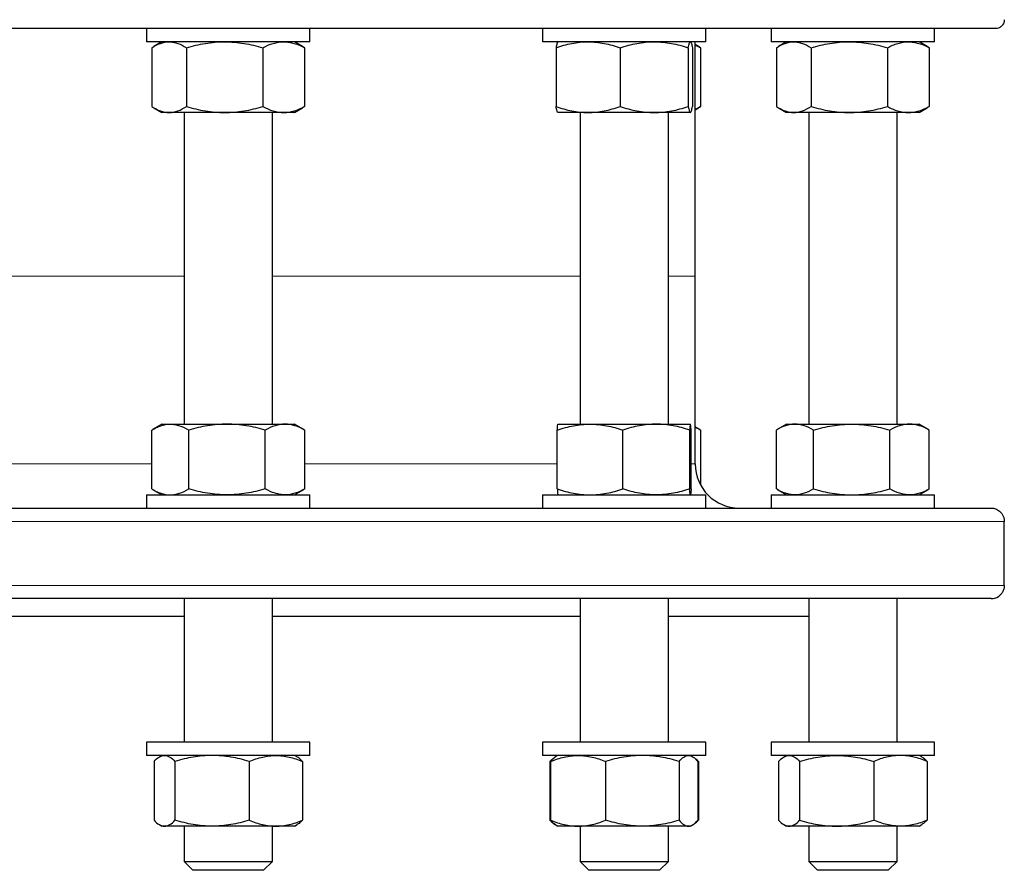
# Model space of a CAD drawing. Header units: millimetres. Extents: x 158 to 1100, y 38 to 944.
# Tile 3 of 9: x 404 to 627, y 38 to 230. Entities that reach past the tile are written whole.
import ezdxf

# ---------------------------------------------------------------- set-up
doc = ezdxf.new("R2010")
doc.units = ezdxf.units.MM

msp = doc.modelspace()

# ---------------------------------------------------------------- linework, layer by layer
at = {"color": 7, "linetype": 'Continuous', "lineweight": 25}
for p, q in [((625.13, 228.39), (174.13, 228.39)), ((432.9, 228.39), (432.9, 225.39)), ((469.9, 225.39), (469.9, 228.39)), ((522.55, 228.39), (522.55, 225.39)), ((559.55, 225.39), (559.55, 228.39)), ((574.32, 228.39), (574.32, 225.39)), ((611.32, 225.39), (611.32, 228.39)), ((469.9, 225.39), (432.9, 225.39)), ((436.4, 225.39), (434.57, 224.33)), ((468.22, 224.33), (466.4, 225.39)), ((559.55, 225.39), (522.55, 225.39)), ((526.05, 225.39), (526.03, 225.37)), ((556.08, 225.37), (556.05, 225.39)), ((557.13, 172.32), (557.13, 225.39)), ((611.32, 225.39), (574.32, 225.39)), ((577.82, 225.39), (576, 224.33)), ((609.64, 224.33), (607.82, 225.39)), ((434.1, 224.05), (434.1, 210.73)), ((441.93, 224.05), (441.93, 210.73)), ((459.23, 224.05), (459.23, 210.73)), ((468.69, 224.05), (468.21, 224.33)), ((468.69, 224.05), (468.69, 210.73)), ((525.61, 224.05), (525.61, 210.73)), ((540.11, 224.05), (540.11, 210.73)), ((555.56, 224.05), (555.56, 210.73)), ((556.5, 224.05), (556.5, 210.73)), ((557.87, 224.34), (557.13, 224.76)), ((558.35, 224.05), (557.87, 224.33)), ((558.35, 224.05), (558.35, 210.73)), ((575.52, 224.05), (575.52, 210.73)), ((583.36, 224.05), (583.36, 210.73)), ((600.65, 224.05), (600.65, 210.73)), ((610.11, 224.05), (609.64, 224.33)), ((610.11, 224.05), (610.11, 210.73)), ((434.57, 210.44), (436.4, 209.39)), ((466.4, 209.39), (468.22, 210.44)), ((468.69, 210.73), (468.21, 210.44)), ((557.13, 210.01), (557.87, 210.44)), ((558.35, 210.73), (557.87, 210.44)), ((576, 210.44), (577.82, 209.39)), ((607.82, 209.39), (609.64, 210.44)), ((610.11, 210.73), (609.64, 210.44)), ((438.02, 209.39), (436.4, 209.39)), ((450.58, 209.39), (438.02, 209.39)), ((441.4, 209.39), (441.4, 138.82)), ((463.96, 209.39), (450.58, 209.39)), ((461.4, 138.82), (461.4, 209.39)), ((466.4, 209.39), (463.96, 209.39)), ((526.03, 209.4), (526.05, 209.39)), ((532.86, 209.39), (526.05, 209.39)), ((531.05, 209.39), (531.05, 138.82)), ((547.84, 209.39), (532.86, 209.39)), ((556.03, 209.39), (547.84, 209.39)), ((551.05, 138.82), (551.05, 209.39)), ((556.05, 209.39), (556.03, 209.39)), ((556.05, 209.39), (556.08, 209.4)), ((579.44, 209.39), (577.82, 209.39)), ((592, 209.39), (579.44, 209.39)), ((582.82, 209.39), (582.82, 138.82)), ((605.38, 209.39), (592, 209.39)), ((602.82, 138.82), (602.82, 209.39)), ((607.82, 209.39), (605.38, 209.39)), ((557.13, 129.82), (557.13, 172.32)), ((436.4, 138.82), (434.25, 137.59)), ((436.4, 138.82), (438.27, 138.82)), ((438.27, 138.82), (451.12, 138.82)), ((451.12, 138.82), (464.25, 138.82)), ((464.25, 138.82), (466.4, 138.82)), ((468.54, 137.59), (466.4, 138.82)), ((526.06, 138.82), (533.31, 138.82)), ((533.31, 138.82), (548.31, 138.82)), ((548.31, 138.82), (556.05, 138.82)), ((577.82, 138.82), (575.67, 137.58)), ((577.82, 138.82), (579.69, 138.82)), ((579.69, 138.82), (592.54, 138.82)), ((592.54, 138.82), (605.67, 138.82)), ((605.67, 138.82), (607.82, 138.82)), ((609.96, 137.58), (607.82, 138.82)), ((434.08, 124.16), (434.08, 137.48)), ((442.46, 124.16), (442.46, 137.48)), ((459.78, 124.16), (459.78, 137.48)), ((468.54, 137.58), (468.71, 137.48)), ((468.71, 124.16), (468.71, 137.48)), ((525.9, 124.16), (525.9, 137.48)), ((540.73, 124.16), (540.73, 137.48)), ((555.89, 124.16), (555.89, 137.48)), ((556.21, 124.16), (556.21, 137.48)), ((558.2, 137.58), (557.13, 138.2)), ((558.19, 137.58), (558.37, 137.48)), ((558.37, 125), (558.37, 137.48)), ((575.5, 124.16), (575.5, 137.48)), ((583.88, 124.16), (583.88, 137.48)), ((601.2, 124.16), (601.2, 137.48)), ((609.96, 137.58), (610.13, 137.48)), ((610.13, 124.16), (610.13, 137.48)), ((432.9, 122.82), (432.9, 119.82)), ((432.9, 122.82), (468.7, 122.82)), ((434.25, 124.06), (436.4, 122.82)), ((466.4, 122.82), (468.54, 124.06)), ((468.54, 124.07), (468.71, 124.16)), ((468.7, 122.82), (469.9, 122.82)), ((469.9, 119.82), (469.9, 122.82)), ((522.55, 122.82), (522.55, 119.82)), ((522.55, 122.82), (559.55, 122.82)), ((559.55, 119.82), (559.55, 122.82)), ((574.32, 122.82), (574.32, 119.82)), ((574.32, 122.82), (611.32, 122.82)), ((575.67, 124.06), (577.82, 122.82)), ((607.82, 122.82), (609.96, 124.06)), ((609.96, 124.07), (610.13, 124.16)), ((611.32, 119.82), (611.32, 122.82)), ((175.13, 119.82), (624.13, 119.82)), ((627.11, 102.32), (627.11, 116.82)), ((624.13, 99.32), (175.13, 99.32)), ((441.4, 99.32), (441.4, 66.82)), ((461.4, 66.82), (461.4, 99.32)), ((531.05, 99.32), (531.05, 66.82)), ((551.05, 66.82), (551.05, 99.32)), ((582.82, 99.32), (582.82, 66.82)), ((602.82, 66.82), (602.82, 99.32)), ((625.78, 99.82), (625.79, 99.82)), ((357.87, 95.32), (441.4, 95.32)), ((461.4, 95.32), (531.05, 95.32)), ((551.05, 95.32), (582.82, 95.32)), ((432.9, 66.82), (432.9, 63.82)), ((461.67, 66.82), (432.9, 66.82)), ((469.9, 66.82), (461.67, 66.82)), ((469.9, 63.82), (469.9, 66.82)), ((522.55, 66.82), (522.55, 63.82)), ((557.64, 66.82), (522.55, 66.82)), ((559.55, 66.82), (557.64, 66.82)), ((559.55, 63.82), (559.55, 66.82)), ((574.32, 66.82), (574.32, 63.82)), ((611.32, 66.82), (574.32, 66.82)), ((611.32, 63.82), (611.32, 66.82)), ((461.67, 63.82), (432.9, 63.82)), ((434.6, 62.48), (434.6, 49.16)), ((436.4, 63.82), (435.8, 63.48)), ((439.34, 62.48), (439.34, 49.16)), ((456.14, 62.48), (456.14, 49.16)), ((469.9, 63.82), (461.67, 63.82)), ((466.99, 63.48), (466.4, 63.82)), ((468.19, 62.48), (468.19, 49.16)), ((557.64, 63.82), (522.55, 63.82)), ((524.25, 62.48), (524.25, 49.16)), ((524.4, 62.48), (524.4, 49.16)), ((525.58, 63.55), (525.45, 63.48)), ((526.05, 63.82), (525.58, 63.55)), ((536.84, 62.48), (536.84, 49.16)), ((553.49, 62.48), (553.49, 49.16)), ((556.52, 63.55), (556.05, 63.82)), ((557.63, 62.57), (557.85, 62.48)), ((559.55, 63.82), (557.64, 63.82)), ((557.71, 62.48), (557.71, 49.16)), ((557.85, 62.48), (557.85, 49.16)), ((611.32, 63.82), (574.32, 63.82)), ((576.02, 62.48), (576.02, 49.16)), ((577.82, 63.82), (577.22, 63.48)), ((580.77, 62.48), (580.77, 49.16)), ((597.57, 62.48), (597.57, 49.16)), ((608.42, 63.48), (607.82, 63.82)), ((609.62, 62.48), (609.62, 49.16)), ((557.63, 49.08), (557.85, 49.16)), ((435.8, 48.17), (436.4, 47.82)), ((436.97, 47.82), (436.4, 47.82)), ((447.74, 47.82), (436.97, 47.82)), ((441.4, 47.82), (441.4, 39.82)), ((462.17, 47.82), (447.74, 47.82)), ((461.4, 39.82), (461.4, 47.82)), ((466.4, 47.82), (462.17, 47.82)), ((466.4, 47.82), (466.99, 48.17)), ((525.45, 48.17), (525.58, 48.09)), ((525.58, 48.09), (526.05, 47.82)), ((530.62, 47.82), (526.05, 47.82)), ((545.17, 47.82), (530.62, 47.82)), ((531.05, 47.82), (531.05, 39.82)), ((555.6, 47.82), (545.17, 47.82)), ((551.05, 39.82), (551.05, 47.82)), ((556.05, 47.82), (555.6, 47.82)), ((556.05, 47.82), (556.52, 48.09)), ((577.22, 48.17), (577.82, 47.82)), ((578.39, 47.82), (577.82, 47.82)), ((589.17, 47.82), (578.39, 47.82)), ((582.82, 47.82), (582.82, 39.82)), ((603.59, 47.82), (589.17, 47.82)), ((602.82, 39.82), (602.82, 47.82)), ((607.82, 47.82), (603.59, 47.82)), ((607.82, 47.82), (608.42, 48.17)), ((441.4, 39.82), (443.4, 37.82)), ((441.4, 39.82), (461.4, 39.82)), ((459.4, 37.82), (461.4, 39.82)), ((531.05, 39.82), (533.05, 37.82)), ((531.05, 39.82), (532.56, 39.82)), ((532.56, 39.82), (551.05, 39.82)), ((549.05, 37.82), (551.05, 39.82)), ((582.82, 39.82), (584.82, 37.82)), ((582.82, 39.82), (588.1, 39.82)), ((588.1, 39.82), (602.82, 39.82)), ((600.82, 37.82), (602.82, 39.82)), ((443.4, 37.82), (443.4, 37.82)), ((459.4, 37.82), (443.4, 37.82)), ((534.26, 37.82), (533.05, 37.82)), ((549.05, 37.82), (534.26, 37.82)), ((589.04, 37.82), (584.82, 37.82)), ((600.82, 37.82), (589.04, 37.82))]:
    msp.add_line(p, q, dxfattribs=at)
at = {"color": 8, "linetype": 'Continuous', "lineweight": 18}
for p, q in [((441.4, 172.32), (399.63, 172.32)), ((531.05, 172.32), (461.4, 172.32)), ((557.13, 172.32), (551.05, 172.32)), ((363.02, 129.82), (434.08, 129.82)), ((468.71, 129.82), (525.9, 129.82)), ((556.21, 129.82), (557.13, 129.82)), ((627.11, 116.82), (172.15, 116.82)), ((172.15, 102.32), (627.11, 102.32))]:
    msp.add_line(p, q, dxfattribs=at)
at = {"color": 7, "linetype": 'Continuous', "lineweight": 25}
for centre, radius, start, end in [((567.13, 129.82), 10, 180, 270), ((624.13, 102.32), 3, 270, 303.5573)]:
    msp.add_arc(centre, radius, start, end, dxfattribs=at)
for points, knots in [([(627.11, 230.39), (627.11, 230.22), (627.09, 230.07), (627.02, 229.77), (626.97, 229.62), (626.84, 229.36), (626.76, 229.24), (626.6, 229.03), (626.51, 228.94), (626.22, 228.69), (626.01, 228.58), (625.57, 228.42), (625.35, 228.39), (625.13, 228.39)], [0, 0, 0, 0, 0.125, 0.125, 0.25, 0.25, 0.375, 0.375, 0.5, 0.5, 0.75, 0.75, 1, 1, 1, 1]), ([(434.1, 224.05), (434.74, 224.45), (435.39, 224.79), (436.69, 225.26), (437.35, 225.39), (438.02, 225.39)], [0, 0, 0, 0, 0.5, 0.5, 1, 1, 1, 1]), ([(438.02, 225.39), (438.35, 225.39), (438.68, 225.35), (439.34, 225.23), (439.67, 225.14), (440.65, 224.79), (441.3, 224.45), (441.93, 224.05)], [0, 0, 0, 0, 0.25, 0.25, 0.5, 0.5, 1, 1, 1, 1]), ([(441.93, 224.05), (442.64, 224.25), (443.35, 224.44), (444.78, 224.77), (445.5, 224.91), (447.67, 225.26), (449.12, 225.39), (450.58, 225.39)], [0, 0, 0, 0, 0.25, 0.25, 0.5, 0.5, 1, 1, 1, 1]), ([(450.58, 225.39), (451.31, 225.39), (452.05, 225.35), (453.52, 225.23), (454.25, 225.14), (456.41, 224.79), (457.83, 224.45), (459.23, 224.05)], [0, 0, 0, 0, 0.25, 0.25, 0.5, 0.5, 1, 1, 1, 1]), ([(459.23, 224.05), (460, 224.45), (460.78, 224.79), (462.36, 225.26), (463.15, 225.39), (463.96, 225.39)], [0, 0, 0, 0, 0.5, 0.5, 1, 1, 1, 1]), ([(463.96, 225.39), (464.36, 225.39), (464.76, 225.35), (465.56, 225.23), (465.96, 225.14), (467.14, 224.79), (467.92, 224.45), (468.69, 224.05)], [0, 0, 0, 0, 0.25, 0.25, 0.5, 0.5, 1, 1, 1, 1]), ([(525.61, 224.05), (526.79, 224.45), (527.99, 224.79), (530.4, 225.26), (531.62, 225.39), (532.86, 225.39)], [0, 0, 0, 0, 0.5, 0.5, 1, 1, 1, 1]), ([(526.03, 225.37), (526.01, 225.35), (525.96, 225.32), (525.9, 225.19), (525.81, 224.95), (525.71, 224.59), (525.64, 224.23), (525.61, 224.05)], [0, 0, 0, 0, 0.144324, 0.313679, 0.482946, 0.741448, 1, 1, 1, 1]), ([(532.86, 225.39), (533.47, 225.39), (534.09, 225.35), (535.32, 225.23), (535.92, 225.14), (537.74, 224.79), (538.93, 224.45), (540.11, 224.05)], [0, 0, 0, 0, 0.25, 0.25, 0.5, 0.5, 1, 1, 1, 1]), ([(540.11, 224.05), (540.74, 224.25), (541.38, 224.44), (542.66, 224.77), (543.3, 224.91), (545.24, 225.26), (546.53, 225.39), (547.84, 225.39)], [0, 0, 0, 0, 0.25, 0.25, 0.5, 0.5, 1, 1, 1, 1]), ([(547.84, 225.39), (548.49, 225.39), (549.15, 225.35), (550.46, 225.23), (551.11, 225.14), (553.05, 224.79), (554.31, 224.45), (555.56, 224.05)], [0, 0, 0, 0, 0.25, 0.25, 0.5, 0.5, 1, 1, 1, 1]), ([(555.56, 224.05), (555.64, 224.45), (555.72, 224.79), (555.87, 225.26), (555.95, 225.39), (556.03, 225.39)], [0, 0, 0, 0, 0.5, 0.5, 1, 1, 1, 1]), ([(556.07, 225.37), (556.1, 225.35), (556.14, 225.32), (556.21, 225.19), (556.3, 224.95), (556.39, 224.59), (556.46, 224.23), (556.5, 224.05)], [0, 0, 0, 0, 0.144324, 0.313679, 0.482946, 0.741448, 1, 1, 1, 1]), ([(575.52, 224.05), (576.16, 224.45), (576.81, 224.79), (578.11, 225.26), (578.77, 225.39), (579.44, 225.39)], [0, 0, 0, 0, 0.5, 0.5, 1, 1, 1, 1]), ([(579.44, 225.39), (579.77, 225.39), (580.1, 225.35), (580.77, 225.23), (581.09, 225.14), (582.07, 224.79), (582.72, 224.45), (583.36, 224.05)], [0, 0, 0, 0, 0.25, 0.25, 0.5, 0.5, 1, 1, 1, 1]), ([(583.36, 224.05), (584.77, 224.45), (586.2, 224.79), (589.07, 225.26), (590.53, 225.39), (592, 225.39)], [0, 0, 0, 0, 0.5, 0.5, 1, 1, 1, 1]), ([(592, 225.39), (592.74, 225.39), (593.47, 225.35), (594.93, 225.23), (595.66, 225.14), (597.82, 224.79), (599.24, 224.45), (600.65, 224.05)], [0, 0, 0, 0, 0.25, 0.25, 0.5, 0.5, 1, 1, 1, 1]), ([(600.65, 224.05), (601.04, 224.25), (601.42, 224.44), (602.21, 224.77), (602.6, 224.91), (603.79, 225.26), (604.58, 225.39), (605.38, 225.39)], [0, 0, 0, 0, 0.25, 0.25, 0.5, 0.5, 1, 1, 1, 1]), ([(605.38, 225.39), (605.78, 225.39), (606.18, 225.35), (606.99, 225.23), (607.39, 225.14), (608.57, 224.79), (609.35, 224.45), (610.11, 224.05)], [0, 0, 0, 0, 0.25, 0.25, 0.5, 0.5, 1, 1, 1, 1]), ([(557.13, 224.62), (557.17, 224.6), (557.58, 224.45), (557.99, 224.24), (558.35, 224.05)], [0, 0, 0, 0, 0.102913, 1, 1, 1, 1]), ([(434.1, 210.73), (434.74, 210.32), (435.39, 209.98), (436.69, 209.51), (437.35, 209.39), (438.02, 209.39)], [0, 0, 0, 0, 0.5, 0.5, 1, 1, 1, 1]), ([(438.02, 209.39), (438.35, 209.39), (438.68, 209.42), (439.34, 209.54), (439.67, 209.63), (440.65, 209.98), (441.3, 210.32), (441.93, 210.73)], [0, 0, 0, 0, 0.25, 0.25, 0.5, 0.5, 1, 1, 1, 1]), ([(441.93, 210.73), (442.64, 210.52), (443.35, 210.34), (444.78, 210), (445.5, 209.86), (447.67, 209.51), (449.12, 209.39), (450.58, 209.39)], [0, 0, 0, 0, 0.25, 0.25, 0.5, 0.5, 1, 1, 1, 1]), ([(450.58, 209.39), (451.31, 209.39), (452.05, 209.42), (453.52, 209.54), (454.25, 209.63), (456.41, 209.98), (457.83, 210.32), (459.23, 210.73)], [0, 0, 0, 0, 0.25, 0.25, 0.5, 0.5, 1, 1, 1, 1]), ([(459.23, 210.73), (460, 210.32), (460.78, 209.98), (462.36, 209.51), (463.15, 209.39), (463.96, 209.39)], [0, 0, 0, 0, 0.5, 0.5, 1, 1, 1, 1]), ([(463.96, 209.39), (464.36, 209.39), (464.76, 209.42), (465.56, 209.54), (465.96, 209.63), (467.14, 209.98), (467.92, 210.32), (468.69, 210.73)], [0, 0, 0, 0, 0.25, 0.25, 0.5, 0.5, 1, 1, 1, 1]), ([(525.61, 210.73), (526.79, 210.32), (527.99, 209.98), (530.4, 209.51), (531.62, 209.39), (532.86, 209.39)], [0, 0, 0, 0, 0.5, 0.5, 1, 1, 1, 1]), ([(526.03, 209.4), (526.01, 209.42), (525.96, 209.45), (525.9, 209.58), (525.81, 209.82), (525.71, 210.18), (525.64, 210.54), (525.61, 210.73)], [0, 0, 0, 0, 0.144324, 0.313679, 0.482946, 0.741448, 1, 1, 1, 1]), ([(532.86, 209.39), (533.47, 209.39), (534.09, 209.42), (535.32, 209.54), (535.92, 209.63), (537.74, 209.98), (538.93, 210.32), (540.11, 210.73)], [0, 0, 0, 0, 0.25, 0.25, 0.5, 0.5, 1, 1, 1, 1]), ([(540.11, 210.73), (540.74, 210.52), (541.38, 210.34), (542.66, 210), (543.3, 209.86), (545.24, 209.51), (546.53, 209.39), (547.84, 209.39)], [0, 0, 0, 0, 0.25, 0.25, 0.5, 0.5, 1, 1, 1, 1]), ([(547.84, 209.39), (548.49, 209.39), (549.15, 209.42), (550.46, 209.54), (551.11, 209.63), (553.05, 209.98), (554.31, 210.32), (555.56, 210.73)], [0, 0, 0, 0, 0.25, 0.25, 0.5, 0.5, 1, 1, 1, 1]), ([(555.56, 210.73), (555.64, 210.32), (555.72, 209.98), (555.87, 209.51), (555.95, 209.39), (556.03, 209.39)], [0, 0, 0, 0, 0.5, 0.5, 1, 1, 1, 1]), ([(556.03, 209.39), (556.07, 209.39), (556.11, 209.42), (556.19, 209.54), (556.23, 209.63), (556.35, 209.98), (556.42, 210.32), (556.5, 210.73)], [0, 0, 0, 0, 0.25, 0.25, 0.5, 0.5, 1, 1, 1, 1]), ([(557.13, 210.15), (557.17, 210.17), (557.58, 210.32), (557.99, 210.53), (558.35, 210.73)], [0, 0, 0, 0, 0.102913, 1, 1, 1, 1]), ([(575.52, 210.73), (576.16, 210.32), (576.81, 209.98), (578.11, 209.51), (578.77, 209.39), (579.44, 209.39)], [0, 0, 0, 0, 0.5, 0.5, 1, 1, 1, 1]), ([(579.44, 209.39), (579.77, 209.39), (580.1, 209.42), (580.77, 209.54), (581.09, 209.63), (582.07, 209.98), (582.72, 210.32), (583.36, 210.73)], [0, 0, 0, 0, 0.25, 0.25, 0.5, 0.5, 1, 1, 1, 1]), ([(583.36, 210.73), (584.77, 210.32), (586.2, 209.98), (589.07, 209.51), (590.53, 209.39), (592, 209.39)], [0, 0, 0, 0, 0.5, 0.5, 1, 1, 1, 1]), ([(592, 209.39), (592.74, 209.39), (593.47, 209.42), (594.93, 209.54), (595.66, 209.63), (597.82, 209.98), (599.24, 210.32), (600.65, 210.73)], [0, 0, 0, 0, 0.25, 0.25, 0.5, 0.5, 1, 1, 1, 1]), ([(600.65, 210.73), (601.04, 210.52), (601.42, 210.34), (602.21, 210), (602.6, 209.86), (603.79, 209.51), (604.58, 209.39), (605.38, 209.39)], [0, 0, 0, 0, 0.25, 0.25, 0.5, 0.5, 1, 1, 1, 1]), ([(605.38, 209.39), (605.78, 209.39), (606.18, 209.42), (606.99, 209.54), (607.39, 209.63), (608.57, 209.98), (609.35, 210.32), (610.11, 210.73)], [0, 0, 0, 0, 0.25, 0.25, 0.5, 0.5, 1, 1, 1, 1]), ([(434.08, 137.48), (434.42, 137.69), (434.76, 137.87), (435.46, 138.2), (435.81, 138.35), (436.86, 138.7), (437.56, 138.82), (438.27, 138.82)], [0, 0, 0, 0, 0.25, 0.25, 0.5, 0.5, 1, 1, 1, 1]), ([(438.27, 138.82), (438.62, 138.82), (438.98, 138.79), (439.69, 138.67), (440.05, 138.58), (441.1, 138.22), (441.78, 137.89), (442.46, 137.48)], [0, 0, 0, 0, 0.25, 0.25, 0.5, 0.5, 1, 1, 1, 1]), ([(451.12, 138.82), (450.38, 138.82), (449.65, 138.79), (448.19, 138.67), (447.46, 138.58), (445.3, 138.23), (443.87, 137.89), (442.46, 137.48)], [0, 0, 0, 0, 0.25, 0.25, 0.5, 0.5, 1, 1, 1, 1]), ([(459.78, 137.48), (458.36, 137.89), (456.93, 138.23), (454.05, 138.7), (452.59, 138.82), (451.12, 138.82)], [0, 0, 0, 0, 0.5, 0.5, 1, 1, 1, 1]), ([(464.25, 138.82), (463.87, 138.82), (463.49, 138.79), (462.73, 138.67), (462.36, 138.58), (461.24, 138.23), (460.51, 137.89), (459.78, 137.48)], [0, 0, 0, 0, 0.25, 0.25, 0.5, 0.5, 1, 1, 1, 1]), ([(468.71, 137.48), (467.98, 137.89), (467.25, 138.23), (465.76, 138.7), (465.01, 138.82), (464.25, 138.82)], [0, 0, 0, 0, 0.5, 0.5, 1, 1, 1, 1]), ([(525.9, 137.48), (526.5, 137.69), (527.11, 137.87), (528.34, 138.2), (528.96, 138.35), (530.82, 138.7), (532.06, 138.82), (533.31, 138.82)], [0, 0, 0, 0, 0.25, 0.25, 0.5, 0.5, 1, 1, 1, 1]), ([(525.9, 137.48), (525.92, 137.89), (525.95, 138.23), (526, 138.7), (526.03, 138.82), (526.06, 138.82)], [0, 0, 0, 0, 0.5, 0.5, 1, 1, 1, 1]), ([(533.31, 138.82), (533.94, 138.82), (534.57, 138.79), (535.83, 138.67), (536.46, 138.58), (538.32, 138.22), (539.53, 137.89), (540.73, 137.48)], [0, 0, 0, 0, 0.25, 0.25, 0.5, 0.5, 1, 1, 1, 1]), ([(548.31, 138.82), (547.67, 138.82), (547.02, 138.79), (545.74, 138.67), (545.11, 138.58), (543.22, 138.23), (541.97, 137.89), (540.73, 137.48)], [0, 0, 0, 0, 0.25, 0.25, 0.5, 0.5, 1, 1, 1, 1]), ([(555.89, 137.48), (554.65, 137.89), (553.4, 138.23), (550.88, 138.7), (549.6, 138.82), (548.31, 138.82)], [0, 0, 0, 0, 0.5, 0.5, 1, 1, 1, 1]), ([(556.05, 138.82), (556.04, 138.82), (556.02, 138.79), (556, 138.67), (555.98, 138.58), (555.94, 138.23), (555.92, 137.89), (555.89, 137.48)], [0, 0, 0, 0, 0.25, 0.25, 0.5, 0.5, 1, 1, 1, 1]), ([(556.21, 137.48), (556.18, 137.89), (556.16, 138.23), (556.1, 138.7), (556.08, 138.82), (556.05, 138.82)], [0, 0, 0, 0, 0.5, 0.5, 1, 1, 1, 1]), ([(579.69, 138.82), (579.33, 138.82), (578.98, 138.79), (578.27, 138.67), (577.92, 138.58), (576.87, 138.23), (576.18, 137.89), (575.5, 137.48)], [0, 0, 0, 0, 0.25, 0.25, 0.5, 0.5, 1, 1, 1, 1]), ([(583.88, 137.48), (583.2, 137.89), (582.5, 138.23), (581.11, 138.7), (580.4, 138.82), (579.69, 138.82)], [0, 0, 0, 0, 0.5, 0.5, 1, 1, 1, 1]), ([(583.88, 137.48), (584.59, 137.69), (585.3, 137.87), (586.73, 138.2), (587.45, 138.35), (589.62, 138.7), (591.08, 138.82), (592.54, 138.82)], [0, 0, 0, 0, 0.25, 0.25, 0.5, 0.5, 1, 1, 1, 1]), ([(592.54, 138.82), (593.27, 138.82), (594.01, 138.79), (595.48, 138.67), (596.21, 138.58), (598.38, 138.22), (599.8, 137.89), (601.2, 137.48)], [0, 0, 0, 0, 0.25, 0.25, 0.5, 0.5, 1, 1, 1, 1]), ([(605.67, 138.82), (605.29, 138.82), (604.91, 138.79), (604.15, 138.67), (603.78, 138.58), (602.66, 138.23), (601.93, 137.89), (601.2, 137.48)], [0, 0, 0, 0, 0.25, 0.25, 0.5, 0.5, 1, 1, 1, 1]), ([(610.13, 137.48), (609.4, 137.89), (608.67, 138.23), (607.18, 138.7), (606.43, 138.82), (605.67, 138.82)], [0, 0, 0, 0, 0.5, 0.5, 1, 1, 1, 1]), ([(557.13, 138.09), (557.28, 138.03), (557.69, 137.86), (558.1, 137.63), (558.37, 137.48)], [0, 0, 0, 0, 0.347709, 1, 1, 1, 1]), ([(434.08, 124.16), (434.42, 123.96), (434.76, 123.77), (435.46, 123.44), (435.81, 123.3), (436.86, 122.95), (437.56, 122.82), (438.27, 122.82)], [0, 0, 0, 0, 0.25, 0.25, 0.5, 0.5, 1, 1, 1, 1]), ([(438.27, 122.82), (438.62, 122.82), (438.98, 122.85), (439.69, 122.98), (440.05, 123.07), (441.1, 123.42), (441.78, 123.76), (442.46, 124.16)], [0, 0, 0, 0, 0.25, 0.25, 0.5, 0.5, 1, 1, 1, 1]), ([(451.12, 122.82), (450.38, 122.82), (449.65, 122.85), (448.19, 122.98), (447.46, 123.07), (445.3, 123.42), (443.87, 123.75), (442.46, 124.16)], [0, 0, 0, 0, 0.25, 0.25, 0.5, 0.5, 1, 1, 1, 1]), ([(459.78, 124.16), (458.36, 123.75), (456.93, 123.42), (454.05, 122.95), (452.59, 122.82), (451.12, 122.82)], [0, 0, 0, 0, 0.5, 0.5, 1, 1, 1, 1]), ([(464.25, 122.82), (463.87, 122.82), (463.49, 122.85), (462.73, 122.98), (462.36, 123.07), (461.24, 123.42), (460.51, 123.75), (459.78, 124.16)], [0, 0, 0, 0, 0.25, 0.25, 0.5, 0.5, 1, 1, 1, 1]), ([(468.71, 124.16), (467.98, 123.75), (467.25, 123.42), (465.76, 122.95), (465.01, 122.82), (464.25, 122.82)], [0, 0, 0, 0, 0.5, 0.5, 1, 1, 1, 1]), ([(525.9, 124.16), (526.5, 123.96), (527.11, 123.77), (528.34, 123.44), (528.96, 123.3), (530.82, 122.95), (532.06, 122.82), (533.31, 122.82)], [0, 0, 0, 0, 0.25, 0.25, 0.5, 0.5, 1, 1, 1, 1]), ([(525.9, 124.16), (525.92, 123.75), (525.95, 123.42), (526, 122.95), (526.03, 122.82), (526.06, 122.82)], [0, 0, 0, 0, 0.5, 0.5, 1, 1, 1, 1]), ([(533.31, 122.82), (533.94, 122.82), (534.57, 122.85), (535.83, 122.98), (536.46, 123.07), (538.32, 123.42), (539.53, 123.76), (540.73, 124.16)], [0, 0, 0, 0, 0.25, 0.25, 0.5, 0.5, 1, 1, 1, 1]), ([(548.31, 122.82), (547.67, 122.82), (547.02, 122.85), (545.74, 122.98), (545.11, 123.07), (543.22, 123.42), (541.97, 123.75), (540.73, 124.16)], [0, 0, 0, 0, 0.25, 0.25, 0.5, 0.5, 1, 1, 1, 1]), ([(555.89, 124.16), (554.65, 123.75), (553.4, 123.42), (550.88, 122.95), (549.6, 122.82), (548.31, 122.82)], [0, 0, 0, 0, 0.5, 0.5, 1, 1, 1, 1]), ([(556.05, 122.82), (556.04, 122.82), (556.02, 122.85), (556, 122.98), (555.98, 123.07), (555.94, 123.42), (555.92, 123.75), (555.89, 124.16)], [0, 0, 0, 0, 0.25, 0.25, 0.5, 0.5, 1, 1, 1, 1]), ([(556.21, 124.16), (556.18, 123.75), (556.16, 123.42), (556.1, 122.95), (556.08, 122.82), (556.05, 122.82)], [0, 0, 0, 0, 0.5, 0.5, 1, 1, 1, 1]), ([(579.69, 122.82), (579.33, 122.82), (578.98, 122.85), (578.27, 122.98), (577.92, 123.07), (576.87, 123.42), (576.18, 123.75), (575.5, 124.16)], [0, 0, 0, 0, 0.25, 0.25, 0.5, 0.5, 1, 1, 1, 1]), ([(583.88, 124.16), (583.2, 123.75), (582.5, 123.42), (581.11, 122.95), (580.4, 122.82), (579.69, 122.82)], [0, 0, 0, 0, 0.5, 0.5, 1, 1, 1, 1]), ([(583.88, 124.16), (584.59, 123.96), (585.3, 123.77), (586.73, 123.44), (587.45, 123.3), (589.62, 122.95), (591.08, 122.82), (592.54, 122.82)], [0, 0, 0, 0, 0.25, 0.25, 0.5, 0.5, 1, 1, 1, 1]), ([(592.54, 122.82), (593.27, 122.82), (594.01, 122.85), (595.48, 122.98), (596.21, 123.07), (598.38, 123.42), (599.8, 123.76), (601.2, 124.16)], [0, 0, 0, 0, 0.25, 0.25, 0.5, 0.5, 1, 1, 1, 1]), ([(605.67, 122.82), (605.29, 122.82), (604.91, 122.85), (604.15, 122.98), (603.78, 123.07), (602.66, 123.42), (601.93, 123.75), (601.2, 124.16)], [0, 0, 0, 0, 0.25, 0.25, 0.5, 0.5, 1, 1, 1, 1]), ([(610.13, 124.16), (609.4, 123.75), (608.67, 123.42), (607.18, 122.95), (606.43, 122.82), (605.67, 122.82)], [0, 0, 0, 0, 0.5, 0.5, 1, 1, 1, 1]), ([(624.13, 119.82), (624.47, 119.82), (624.8, 119.77), (625.29, 119.6), (625.45, 119.52), (625.76, 119.34), (625.91, 119.24), (626.2, 119), (626.34, 118.85), (626.59, 118.54), (626.7, 118.36), (626.9, 117.97), (626.97, 117.76), (627.06, 117.42), (627.08, 117.3), (627.1, 117.06), (627.11, 116.94), (627.11, 116.82)], [0, 0, 0, 0, 0.25, 0.25, 0.375, 0.375, 0.5, 0.5, 0.625, 0.625, 0.75, 0.75, 0.875, 0.875, 0.9375, 0.9375, 1, 1, 1, 1]), ([(627.11, 102.32), (627.11, 102.05), (627.07, 101.78), (626.93, 101.26), (626.83, 101.02), (626.58, 100.6), (626.44, 100.41), (626.13, 100.08), (625.96, 99.94), (625.78, 99.82)], [0, 0, 0, 0, 0.25, 0.25, 0.5, 0.5, 0.75, 0.75, 1, 1, 1, 1]), ([(434.6, 62.48), (434.98, 62.89), (435.38, 63.23), (436.17, 63.7), (436.57, 63.82), (436.97, 63.82)], [0, 0, 0, 0, 0.5, 0.5, 1, 1, 1, 1]), ([(436.97, 63.82), (437.17, 63.82), (437.37, 63.79), (437.77, 63.67), (437.97, 63.58), (438.57, 63.23), (438.96, 62.89), (439.34, 62.48)], [0, 0, 0, 0, 0.25, 0.25, 0.5, 0.5, 1, 1, 1, 1]), ([(447.74, 63.82), (447.03, 63.82), (446.32, 63.79), (444.89, 63.67), (444.18, 63.58), (442.08, 63.22), (440.7, 62.89), (439.34, 62.48)], [0, 0, 0, 0, 0.25, 0.25, 0.5, 0.5, 1, 1, 1, 1]), ([(456.14, 62.48), (455.46, 62.69), (454.77, 62.87), (453.38, 63.2), (452.68, 63.35), (450.57, 63.7), (449.16, 63.82), (447.74, 63.82)], [0, 0, 0, 0, 0.25, 0.25, 0.5, 0.5, 1, 1, 1, 1]), ([(456.14, 62.48), (457.13, 62.89), (458.12, 63.23), (460.13, 63.7), (461.14, 63.82), (462.17, 63.82)], [0, 0, 0, 0, 0.5, 0.5, 1, 1, 1, 1]), ([(462.17, 63.82), (462.68, 63.82), (463.19, 63.79), (464.21, 63.67), (464.72, 63.58), (466.22, 63.23), (467.21, 62.89), (468.19, 62.48)], [0, 0, 0, 0, 0.25, 0.25, 0.5, 0.5, 1, 1, 1, 1]), ([(468.19, 62.48), (468.07, 62.61), (467.81, 62.87), (467.42, 63.19), (467.15, 63.4), (467.01, 63.47), (466.99, 63.47)], [0, 0, 0, 0, 0.322847, 0.645786, 0.968557, 1, 1, 1, 1]), ([(524.25, 62.48), (524.35, 62.59), (524.55, 62.79), (524.9, 63.09), (525.2, 63.33), (525.4, 63.44), (525.45, 63.47)], [0, 0, 0, 0, 0.251404, 0.502998, 0.863993, 1, 1, 1, 1]), ([(524.4, 62.48), (525.41, 62.89), (526.44, 63.23), (528.51, 63.7), (529.56, 63.82), (530.62, 63.82)], [0, 0, 0, 0, 0.5, 0.5, 1, 1, 1, 1]), ([(525.59, 63.55), (525.52, 63.51), (525.28, 63.37), (524.88, 63.03), (524.56, 62.66), (524.4, 62.48)], [0, 0, 0, 0, 0.177577, 0.588749, 1, 1, 1, 1]), ([(530.62, 63.82), (531.14, 63.82), (531.68, 63.79), (532.72, 63.67), (533.25, 63.58), (534.8, 63.23), (535.82, 62.89), (536.84, 62.48)], [0, 0, 0, 0, 0.25, 0.25, 0.5, 0.5, 1, 1, 1, 1]), ([(545.17, 63.82), (544.46, 63.82), (543.76, 63.79), (542.34, 63.67), (541.63, 63.58), (539.55, 63.22), (538.18, 62.89), (536.84, 62.48)], [0, 0, 0, 0, 0.25, 0.25, 0.5, 0.5, 1, 1, 1, 1]), ([(553.49, 62.48), (552.82, 62.69), (552.13, 62.87), (550.75, 63.2), (550.06, 63.35), (547.97, 63.7), (546.57, 63.82), (545.17, 63.82)], [0, 0, 0, 0, 0.25, 0.25, 0.5, 0.5, 1, 1, 1, 1]), ([(553.49, 62.48), (553.84, 62.89), (554.19, 63.23), (554.89, 63.7), (555.24, 63.82), (555.6, 63.82)], [0, 0, 0, 0, 0.5, 0.5, 1, 1, 1, 1]), ([(555.6, 63.82), (555.78, 63.82), (555.96, 63.79), (556.32, 63.67), (556.49, 63.58), (557.02, 63.23), (557.37, 62.89), (557.71, 62.48)], [0, 0, 0, 0, 0.25, 0.25, 0.5, 0.5, 1, 1, 1, 1]), ([(556.65, 63.47), (556.76, 63.4), (557.02, 63.25), (557.43, 62.91), (557.71, 62.63), (557.85, 62.48)], [0, 0, 0, 0, 0.281115, 0.640541, 1, 1, 1, 1]), ([(576.02, 62.48), (576.41, 62.89), (576.8, 63.23), (577.59, 63.7), (577.99, 63.82), (578.39, 63.82)], [0, 0, 0, 0, 0.5, 0.5, 1, 1, 1, 1]), ([(578.39, 63.82), (578.59, 63.82), (578.8, 63.79), (579.2, 63.67), (579.39, 63.58), (579.99, 63.23), (580.38, 62.89), (580.77, 62.48)], [0, 0, 0, 0, 0.25, 0.25, 0.5, 0.5, 1, 1, 1, 1]), ([(580.77, 62.48), (582.14, 62.89), (583.52, 63.23), (586.32, 63.7), (587.74, 63.82), (589.17, 63.82)], [0, 0, 0, 0, 0.5, 0.5, 1, 1, 1, 1]), ([(589.17, 63.82), (589.88, 63.82), (590.6, 63.79), (592.01, 63.67), (592.72, 63.58), (594.81, 63.23), (596.2, 62.89), (597.57, 62.48)], [0, 0, 0, 0, 0.25, 0.25, 0.5, 0.5, 1, 1, 1, 1]), ([(603.59, 63.82), (603.08, 63.82), (602.57, 63.79), (601.55, 63.67), (601.04, 63.58), (599.53, 63.22), (598.54, 62.89), (597.57, 62.48)], [0, 0, 0, 0, 0.25, 0.25, 0.5, 0.5, 1, 1, 1, 1]), ([(609.62, 62.48), (609.13, 62.69), (608.63, 62.87), (607.63, 63.2), (607.13, 63.35), (605.62, 63.7), (604.61, 63.82), (603.59, 63.82)], [0, 0, 0, 0, 0.25, 0.25, 0.5, 0.5, 1, 1, 1, 1]), ([(609.62, 62.48), (609.49, 62.61), (609.23, 62.87), (608.84, 63.19), (608.57, 63.4), (608.43, 63.47), (608.41, 63.47)], [0, 0, 0, 0, 0.3228475, 0.6457864, 0.968557, 1, 1, 1, 1]), ([(434.6, 49.16), (434.98, 48.75), (435.38, 48.42), (436.17, 47.95), (436.57, 47.82), (436.97, 47.82)], [0, 0, 0, 0, 0.5, 0.5, 1, 1, 1, 1]), ([(436.97, 47.82), (437.17, 47.82), (437.37, 47.85), (437.77, 47.98), (437.97, 48.07), (438.57, 48.42), (438.96, 48.75), (439.34, 49.16)], [0, 0, 0, 0, 0.25, 0.25, 0.5, 0.5, 1, 1, 1, 1]), ([(447.74, 47.82), (447.03, 47.82), (446.32, 47.85), (444.89, 47.98), (444.18, 48.07), (442.08, 48.42), (440.7, 48.76), (439.34, 49.16)], [0, 0, 0, 0, 0.25, 0.25, 0.5, 0.5, 1, 1, 1, 1]), ([(456.14, 49.16), (455.46, 48.96), (454.77, 48.77), (453.38, 48.44), (452.68, 48.3), (450.57, 47.95), (449.16, 47.82), (447.74, 47.82)], [0, 0, 0, 0, 0.25, 0.25, 0.5, 0.5, 1, 1, 1, 1]), ([(456.14, 49.16), (457.13, 48.75), (458.12, 48.42), (460.13, 47.95), (461.14, 47.82), (462.17, 47.82)], [0, 0, 0, 0, 0.5, 0.5, 1, 1, 1, 1]), ([(462.17, 47.82), (462.68, 47.82), (463.19, 47.85), (464.21, 47.98), (464.72, 48.07), (466.22, 48.42), (467.21, 48.75), (468.19, 49.16)], [0, 0, 0, 0, 0.25, 0.25, 0.5, 0.5, 1, 1, 1, 1]), ([(468.19, 49.16), (468.07, 49.03), (467.81, 48.77), (467.42, 48.45), (467.15, 48.25), (467.01, 48.18), (466.99, 48.17)], [0, 0, 0, 0, 0.322847, 0.645786, 0.968557, 1, 1, 1, 1]), ([(524.25, 49.16), (524.35, 49.06), (524.55, 48.86), (524.9, 48.55), (525.2, 48.31), (525.4, 48.21), (525.45, 48.18)], [0, 0, 0, 0, 0.251404, 0.502998, 0.863993, 1, 1, 1, 1]), ([(524.4, 49.16), (525.41, 48.75), (526.44, 48.42), (528.51, 47.95), (529.56, 47.82), (530.62, 47.82)], [0, 0, 0, 0, 0.5, 0.5, 1, 1, 1, 1]), ([(525.59, 48.1), (525.52, 48.14), (525.28, 48.28), (524.88, 48.62), (524.56, 48.98), (524.4, 49.16)], [0, 0, 0, 0, 0.1775774, 0.588749, 1, 1, 1, 1]), ([(530.62, 47.82), (531.14, 47.82), (531.68, 47.85), (532.72, 47.98), (533.25, 48.07), (534.8, 48.42), (535.82, 48.75), (536.84, 49.16)], [0, 0, 0, 0, 0.25, 0.25, 0.5, 0.5, 1, 1, 1, 1]), ([(545.17, 47.82), (544.46, 47.82), (543.76, 47.85), (542.34, 47.98), (541.63, 48.07), (539.55, 48.42), (538.18, 48.76), (536.84, 49.16)], [0, 0, 0, 0, 0.25, 0.25, 0.5, 0.5, 1, 1, 1, 1]), ([(553.49, 49.16), (552.82, 48.96), (552.13, 48.77), (550.75, 48.44), (550.06, 48.3), (547.97, 47.95), (546.57, 47.82), (545.17, 47.82)], [0, 0, 0, 0, 0.25, 0.25, 0.5, 0.5, 1, 1, 1, 1]), ([(553.49, 49.16), (553.84, 48.75), (554.19, 48.42), (554.89, 47.95), (555.24, 47.82), (555.6, 47.82)], [0, 0, 0, 0, 0.5, 0.5, 1, 1, 1, 1]), ([(555.6, 47.82), (555.78, 47.82), (555.96, 47.85), (556.32, 47.98), (556.49, 48.07), (557.02, 48.42), (557.37, 48.75), (557.71, 49.16)], [0, 0, 0, 0, 0.25, 0.25, 0.5, 0.5, 1, 1, 1, 1]), ([(556.65, 48.18), (556.76, 48.24), (557.02, 48.4), (557.43, 48.73), (557.71, 49.02), (557.85, 49.16)], [0, 0, 0, 0, 0.281115, 0.640541, 1, 1, 1, 1]), ([(576.02, 49.16), (576.41, 48.75), (576.8, 48.42), (577.59, 47.95), (577.99, 47.82), (578.39, 47.82)], [0, 0, 0, 0, 0.5, 0.5, 1, 1, 1, 1]), ([(578.39, 47.82), (578.59, 47.82), (578.8, 47.85), (579.2, 47.98), (579.39, 48.07), (579.99, 48.42), (580.38, 48.75), (580.77, 49.16)], [0, 0, 0, 0, 0.25, 0.25, 0.5, 0.5, 1, 1, 1, 1]), ([(580.77, 49.16), (582.14, 48.75), (583.52, 48.42), (586.32, 47.95), (587.74, 47.82), (589.17, 47.82)], [0, 0, 0, 0, 0.5, 0.5, 1, 1, 1, 1]), ([(589.17, 47.82), (589.88, 47.82), (590.6, 47.85), (592.01, 47.98), (592.72, 48.07), (594.81, 48.42), (596.2, 48.75), (597.57, 49.16)], [0, 0, 0, 0, 0.25, 0.25, 0.5, 0.5, 1, 1, 1, 1]), ([(603.59, 47.82), (603.08, 47.82), (602.57, 47.85), (601.55, 47.98), (601.04, 48.07), (599.53, 48.42), (598.54, 48.76), (597.57, 49.16)], [0, 0, 0, 0, 0.25, 0.25, 0.5, 0.5, 1, 1, 1, 1]), ([(609.62, 49.16), (609.13, 48.96), (608.63, 48.77), (607.63, 48.44), (607.13, 48.3), (605.62, 47.95), (604.61, 47.82), (603.59, 47.82)], [0, 0, 0, 0, 0.25, 0.25, 0.5, 0.5, 1, 1, 1, 1]), ([(609.62, 49.16), (609.49, 49.03), (609.23, 48.77), (608.84, 48.45), (608.57, 48.25), (608.43, 48.18), (608.41, 48.17)], [0, 0, 0, 0, 0.322847, 0.645786, 0.968557, 1, 1, 1, 1])]:
    msp.add_open_spline(points, degree=3, knots=knots, dxfattribs=at)

doc.saveas('drawing.dxf')
